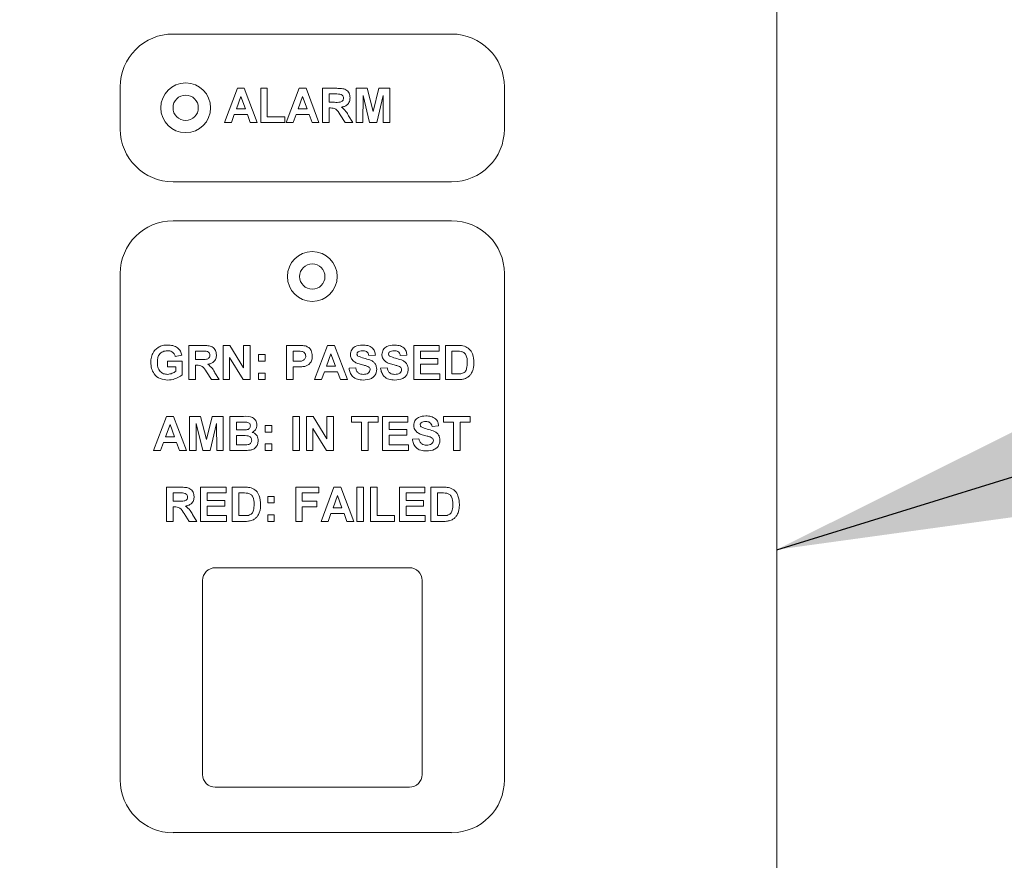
# Paper-space layout '2' of a CAD drawing. Header units: inches. Extents: x 1 to 109, y 1 to 85.
# Tile 47 of 70: x 56.23 to 58.18, y 56.09 to 57.75. Entities that reach past the tile are written whole.
import ezdxf

# ---------------------------------------------------------------- set-up
doc = ezdxf.new("R2010")
doc.units = ezdxf.units.IN
doc.header["$MEASUREMENT"] = 0
doc.styles.add('SLDTEXTSTYLE0', font='GOTHIC.TTF', dxfattribs={"width": 0.913})
doc.styles.get("Standard").update_dxf_attribs({"font": 'GOTHIC.TTF'})
doc.dimstyles.new('SLDDIMSTYLE1', dxfattribs={"dimtxt": 0.625, "dimasz": 0.65, "dimexe": 0, "dimexo": 0.0625, "dimgap": 0.15625, "dimtad": 0, "dimtih": 1, "dimtoh": 1, "dimlfac": 1.2, "dimrnd": 1e-09, "dimzin": 12, "dimdsep": 46, "dimtxsty": 'SLDTEXTSTYLE0', "dimblk1": 'NONE', "dimblk2": 'NONE', "dimsah": 1, "dimcen": 0.09, "dimadec": 0, "dimazin": 3, "dimtfac": 1, "dimtofl": 0, "dimtmove": 0, "dimatfit": 3, "dimldrblk": 'NONE', "dimfxl": 1, "dimfrac": 2, "dimtolj": 1, "dimtzin": 12, "dimarcsym": 0})
doc.dimstyles.new('SLDDIMSTYLE2', dxfattribs={"dimtxt": 0, "dimasz": 0.65, "dimexe": 0, "dimexo": 0.0625, "dimgap": 0, "dimtad": 0, "dimtih": 1, "dimtoh": 1, "dimdec": 0, "dimrnd": 1e-09, "dimzin": 0, "dimdsep": 46, "dimtxsty": 'STANDARD', "dimsah": 1, "dimcen": 0.09, "dimadec": 0, "dimazin": 0, "dimtfac": 0.65, "dimtdec": 0, "dimtofl": 0, "dimtmove": 0, "dimatfit": 3, "dimfxl": 1, "dimfrac": 2, "dimtolj": 1, "dimtzin": 0, "dimarcsym": 0})

# ---------------------------------------------------------------- blocks, each defined once
blk = doc.blocks.new('_D_29')
at = {"color": 1, "linetype": 'Continuous', "lineweight": 0, "ltscale": 5}
for p, q in [((63.524, 65.2151), (63.524, 66.1994)), ((63.524, 65.2151), (64.1117, 64.2309)), ((64.1117, 64.2309), (64.1117, 42.2882))]:
    blk.add_line(p, q, dxfattribs=at)
at = {"color": 1, "linetype": 'Continuous', "lineweight": 0, "ltscale": 5, "insert": (63.2217, 66.1994), "char_height": 0.625, "attachment_point": 1, "rotation": 90, "style": 'SLDTEXTSTYLE0'}
blk.add_mtext('21.76', dxfattribs=at)
blk = doc.blocks.new('_NONE')
blk = doc.blocks.new('_D_30')
at = {"color": 1, "linetype": 'Continuous', "lineweight": 0, "ltscale": 5}
blk.add_line((64.5751, 42.3866), (64.5751, 66.1994), dxfattribs=at)
at = {"color": 1, "linetype": 'Continuous', "lineweight": 0, "ltscale": 5, "insert": (64.2728, 66.1994), "char_height": 0.625, "attachment_point": 1, "rotation": 90, "style": 'SLDTEXTSTYLE0'}
blk.add_mtext('22.31', dxfattribs=at)
blk = doc.blocks.new('_D_31')
at = {"color": 1, "linetype": 'Continuous', "lineweight": 0, "ltscale": 5}
for p, q in [((65.545, 65.2151), (65.545, 66.1994)), ((65.545, 65.2151), (65.0909, 64.2309)), ((65.0909, 64.2309), (65.0909, 63.3928))]:
    blk.add_line(p, q, dxfattribs=at)
at = {"color": 1, "linetype": 'Continuous', "lineweight": 0, "ltscale": 5, "insert": (65.2428, 66.1994), "char_height": 0.625, "attachment_point": 1, "rotation": 90, "style": 'SLDTEXTSTYLE0'}
blk.add_mtext('22.93', dxfattribs=at)

psp = doc.layouts.new('2')

# ---------------------------------------------------------------- linework, layer by layer
at = {"color": 7, "linetype": 'Continuous', "lineweight": 15, "ltscale": 5}
for p, q in [((57.7264, 54.2306), (57.7264, 59.0123)), ((57.0847, 57.7245), (56.5347, 57.7245)), ((56.4305, 57.6204), (56.4305, 57.537)), ((56.6362, 57.55), (56.6617, 57.6174)), ((56.6617, 57.6174), (56.6754, 57.6174)), ((56.6754, 57.6174), (56.701, 57.55)), ((56.708, 57.55), (56.708, 57.6174)), ((56.708, 57.6174), (56.7209, 57.6174)), ((56.7209, 57.6174), (56.7209, 57.5612)), ((56.7581, 57.55), (56.7836, 57.6174)), ((56.7836, 57.6174), (56.7973, 57.6174)), ((56.7973, 57.6174), (56.8229, 57.55)), ((56.8298, 57.55), (56.8298, 57.6174)), ((56.8298, 57.6174), (56.8581, 57.6174)), ((56.8964, 57.55), (56.8964, 57.6174)), ((56.8964, 57.6174), (56.9183, 57.6174)), ((56.9183, 57.6174), (56.9296, 57.5714)), ((56.9296, 57.5714), (56.941, 57.6174)), ((56.941, 57.6174), (56.9629, 57.6174)), ((56.9629, 57.6174), (56.9629, 57.55)), ((57.1889, 57.537), (57.1889, 57.6204)), ((56.6686, 57.601), (56.6598, 57.5768)), ((56.6775, 57.5768), (56.6686, 57.601)), ((56.7905, 57.601), (56.7817, 57.5768)), ((56.7993, 57.5768), (56.7905, 57.601)), ((56.8538, 57.6062), (56.8428, 57.6062)), ((56.8428, 57.6062), (56.8428, 57.5897)), ((56.9098, 57.603), (56.9093, 57.55)), ((56.9224, 57.55), (56.9098, 57.603)), ((56.9495, 57.603), (56.9369, 57.55)), ((56.9499, 57.55), (56.9495, 57.603)), ((56.6598, 57.5768), (56.6775, 57.5768)), ((56.7817, 57.5768), (56.7993, 57.5768)), ((56.8428, 57.5897), (56.8532, 57.5897)), ((56.8457, 57.5785), (56.8428, 57.5785)), ((56.8428, 57.5785), (56.8428, 57.55)), ((56.6557, 57.5655), (56.6501, 57.55)), ((56.6816, 57.5655), (56.6557, 57.5655)), ((56.6873, 57.55), (56.6816, 57.5655)), ((56.7209, 57.5612), (56.7555, 57.5612)), ((56.7555, 57.5612), (56.7555, 57.55)), ((56.7776, 57.5655), (56.7719, 57.55)), ((56.8035, 57.5655), (56.7776, 57.5655)), ((56.8092, 57.55), (56.8035, 57.5655)), ((56.8743, 57.55), (56.8647, 57.5653)), ((56.8813, 57.5633), (56.8894, 57.55)), ((56.6501, 57.55), (56.6362, 57.55)), ((56.701, 57.55), (56.6873, 57.55)), ((56.7555, 57.55), (56.708, 57.55)), ((56.7719, 57.55), (56.7581, 57.55)), ((56.8229, 57.55), (56.8092, 57.55)), ((56.8428, 57.55), (56.8298, 57.55)), ((56.8894, 57.55), (56.8743, 57.55)), ((56.9093, 57.55), (56.8964, 57.55)), ((56.9369, 57.55), (56.9224, 57.55)), ((56.9629, 57.55), (56.9499, 57.55)), ((56.5347, 57.4329), (57.0847, 57.4329)), ((57.0847, 57.3558), (56.5347, 57.3558)), ((56.4306, 57.2516), (56.4306, 56.2516)), ((57.1889, 56.2516), (57.1889, 57.2516)), ((56.566, 57.0422), (56.566, 57.1096)), ((56.566, 57.1096), (56.5943, 57.1096)), ((56.6334, 57.0422), (56.6334, 57.1096)), ((56.6334, 57.1096), (56.647, 57.1096)), ((56.647, 57.1096), (56.674, 57.0653)), ((56.674, 57.0653), (56.674, 57.1096)), ((56.674, 57.1096), (56.687, 57.1096)), ((56.687, 57.1096), (56.687, 57.0422)), ((56.7587, 57.0422), (56.7587, 57.1096)), ((56.7587, 57.1096), (56.7803, 57.1096)), ((56.814, 57.0422), (56.8395, 57.1096)), ((56.8395, 57.1096), (56.8533, 57.1096)), ((56.8533, 57.1096), (56.8789, 57.0422)), ((57.0102, 57.0422), (57.0102, 57.1096)), ((57.0102, 57.1096), (57.0603, 57.1096)), ((57.0603, 57.1096), (57.0603, 57.0983)), ((57.0724, 57.1096), (57.0972, 57.1096)), ((57.0724, 57.0422), (57.0724, 57.1096)), ((56.5522, 57.0906), (56.5392, 57.088)), ((56.59, 57.0983), (56.579, 57.0983)), ((56.579, 57.0983), (56.579, 57.0819)), ((56.7034, 57.0785), (56.7034, 57.0914)), ((56.7034, 57.0914), (56.7164, 57.0914)), ((56.7164, 57.0914), (56.7164, 57.0785)), ((56.7786, 57.0983), (56.7717, 57.0983)), ((56.7717, 57.0983), (56.7717, 57.0785)), ((56.8465, 57.0932), (56.8376, 57.069)), ((56.8553, 57.069), (56.8465, 57.0932)), ((56.9342, 57.0906), (56.9212, 57.0897)), ((56.9964, 57.0906), (56.9834, 57.0897)), ((57.0232, 57.0983), (57.0232, 57.0837)), ((57.0603, 57.0983), (57.0232, 57.0983)), ((57.0918, 57.0983), (57.0854, 57.0983)), ((57.0854, 57.0983), (57.0854, 57.0534)), ((56.5237, 57.0672), (56.5237, 57.0785)), ((56.5237, 57.0785), (56.553, 57.0785)), ((56.553, 57.0785), (56.553, 57.0514)), ((56.579, 57.0819), (56.5894, 57.0819)), ((56.5819, 57.0707), (56.579, 57.0707)), ((56.579, 57.0707), (56.579, 57.0422)), ((56.6464, 57.0858), (56.6464, 57.0422)), ((56.6731, 57.0422), (56.6464, 57.0858)), ((56.7164, 57.0785), (56.7034, 57.0785)), ((56.7717, 57.0785), (56.7795, 57.0785)), ((56.8376, 57.069), (56.8553, 57.069)), ((57.0232, 57.0837), (57.0578, 57.0837)), ((57.0232, 57.0724), (57.0232, 57.0534)), ((57.0578, 57.0724), (57.0232, 57.0724)), ((57.0578, 57.0837), (57.0578, 57.0724)), ((56.5401, 57.0672), (56.5237, 57.0672)), ((56.5401, 57.0584), (56.5401, 57.0672)), ((56.6105, 57.0422), (56.6009, 57.0575)), ((56.6175, 57.0555), (56.6256, 57.0422)), ((56.7034, 57.0422), (56.7034, 57.0551)), ((56.7034, 57.0551), (56.7164, 57.0551)), ((56.7164, 57.0551), (56.7164, 57.0422)), ((56.7806, 57.0672), (56.7717, 57.0672)), ((56.7717, 57.0672), (56.7717, 57.0422)), ((56.8336, 57.0577), (56.8279, 57.0422)), ((56.8594, 57.0577), (56.8336, 57.0577)), ((56.8651, 57.0422), (56.8594, 57.0577)), ((56.8823, 57.0646), (56.8953, 57.0655)), ((56.9445, 57.0646), (56.9575, 57.0655)), ((57.0232, 57.0534), (57.0612, 57.0534)), ((57.0612, 57.0534), (57.0612, 57.0422)), ((57.0854, 57.0534), (57.0961, 57.0534)), ((56.579, 57.0422), (56.566, 57.0422)), ((56.6256, 57.0422), (56.6105, 57.0422)), ((56.6464, 57.0422), (56.6334, 57.0422)), ((56.687, 57.0422), (56.6731, 57.0422)), ((56.7164, 57.0422), (56.7034, 57.0422)), ((56.7717, 57.0422), (56.7587, 57.0422)), ((56.8279, 57.0422), (56.814, 57.0422)), ((56.8789, 57.0422), (56.8651, 57.0422)), ((57.0612, 57.0422), (57.0102, 57.0422)), ((57.0979, 57.0422), (57.0724, 57.0422)), ((56.4964, 56.9022), (56.5219, 56.9696)), ((56.5288, 56.9532), (56.52, 56.929)), ((56.5219, 56.9696), (56.5357, 56.9696)), ((56.5377, 56.929), (56.5288, 56.9532)), ((56.5357, 56.9696), (56.5613, 56.9022)), ((56.5673, 56.9022), (56.5673, 56.9696)), ((56.5673, 56.9696), (56.5892, 56.9696)), ((56.5807, 56.9553), (56.5803, 56.9022)), ((56.5934, 56.9022), (56.5807, 56.9553)), ((56.5892, 56.9696), (56.6006, 56.9236)), ((56.6006, 56.9236), (56.6119, 56.9696)), ((56.6205, 56.9553), (56.6078, 56.9022)), ((56.6119, 56.9696), (56.6339, 56.9696)), ((56.6209, 56.9022), (56.6205, 56.9553)), ((56.6339, 56.9696), (56.6339, 56.9022)), ((56.6468, 56.9696), (56.674, 56.9696)), ((56.6468, 56.9022), (56.6468, 56.9696)), ((56.668, 56.9584), (56.6598, 56.9584)), ((56.6598, 56.9584), (56.6598, 56.9428)), ((56.7168, 56.9385), (56.7168, 56.9515)), ((56.7168, 56.9515), (56.7298, 56.9515)), ((56.7298, 56.9515), (56.7298, 56.9385)), ((56.7713, 56.9022), (56.7713, 56.9696)), ((56.7713, 56.9696), (56.7842, 56.9696)), ((56.7842, 56.9696), (56.7842, 56.9022)), ((56.7981, 56.9696), (56.8116, 56.9696)), ((56.7981, 56.9022), (56.7981, 56.9696)), ((56.8116, 56.9696), (56.8387, 56.9253)), ((56.8387, 56.9253), (56.8387, 56.9696)), ((56.8387, 56.9696), (56.8516, 56.9696)), ((56.8516, 56.9696), (56.8516, 56.9022)), ((56.8871, 56.9696), (56.9398, 56.9696)), ((56.8871, 56.9584), (56.8871, 56.9696)), ((56.9069, 56.9584), (56.8871, 56.9584)), ((56.9069, 56.9022), (56.9069, 56.9584)), ((56.9398, 56.9584), (56.9199, 56.9584)), ((56.9199, 56.9584), (56.9199, 56.9022)), ((56.9398, 56.9696), (56.9398, 56.9584)), ((56.9484, 56.9022), (56.9484, 56.9696)), ((56.9484, 56.9696), (56.9986, 56.9696)), ((56.9614, 56.9584), (56.9614, 56.9437)), ((56.9986, 56.9584), (56.9614, 56.9584)), ((56.9986, 56.9696), (56.9986, 56.9584)), ((57.0686, 56.9584), (57.0686, 56.9696)), ((57.0686, 56.9696), (57.1213, 56.9696)), ((57.0884, 56.9584), (57.0686, 56.9584)), ((57.0884, 56.9022), (57.0884, 56.9584)), ((57.1213, 56.9584), (57.1014, 56.9584)), ((57.1014, 56.9584), (57.1014, 56.9022)), ((57.1213, 56.9696), (57.1213, 56.9584)), ((56.6598, 56.9428), (56.6692, 56.9428)), ((56.7298, 56.9385), (56.7168, 56.9385)), ((56.8377, 56.9022), (56.811, 56.9458)), ((56.811, 56.9458), (56.811, 56.9022)), ((56.9614, 56.9437), (56.996, 56.9437)), ((56.996, 56.9324), (56.9614, 56.9324)), ((56.9614, 56.9324), (56.9614, 56.9134)), ((56.996, 56.9437), (56.996, 56.9324)), ((57.0591, 56.9506), (57.0461, 56.9497)), ((56.516, 56.9177), (56.5103, 56.9022)), ((56.5418, 56.9177), (56.516, 56.9177)), ((56.52, 56.929), (56.5377, 56.929)), ((56.5475, 56.9022), (56.5418, 56.9177)), ((56.6713, 56.9316), (56.6598, 56.9316)), ((56.6598, 56.9316), (56.6598, 56.9134)), ((56.6598, 56.9134), (56.673, 56.9134)), ((56.7168, 56.9152), (56.7298, 56.9152)), ((56.7168, 56.9022), (56.7168, 56.9152)), ((56.7298, 56.9152), (56.7298, 56.9022)), ((56.9614, 56.9134), (56.9994, 56.9134)), ((56.9994, 56.9134), (56.9994, 56.9022)), ((57.0072, 56.9247), (57.0202, 56.9255)), ((56.5103, 56.9022), (56.4964, 56.9022)), ((56.5613, 56.9022), (56.5475, 56.9022)), ((56.5803, 56.9022), (56.5673, 56.9022)), ((56.6078, 56.9022), (56.5934, 56.9022)), ((56.6339, 56.9022), (56.6209, 56.9022)), ((56.6696, 56.9022), (56.6468, 56.9022)), ((56.7298, 56.9022), (56.7168, 56.9022)), ((56.7842, 56.9022), (56.7713, 56.9022)), ((56.811, 56.9022), (56.7981, 56.9022)), ((56.8516, 56.9022), (56.8377, 56.9022)), ((56.9199, 56.9022), (56.9069, 56.9022)), ((56.9994, 56.9022), (56.9484, 56.9022)), ((57.1014, 56.9022), (57.0884, 56.9022)), ((56.5219, 56.7622), (56.5219, 56.8296)), ((56.5219, 56.8296), (56.5502, 56.8296)), ((56.5459, 56.8184), (56.5349, 56.8184)), ((56.5349, 56.8184), (56.5349, 56.802)), ((56.5893, 56.8296), (56.6395, 56.8296)), ((56.5893, 56.7622), (56.5893, 56.8296)), ((56.6395, 56.8184), (56.6023, 56.8184)), ((56.6023, 56.8184), (56.6023, 56.8037)), ((56.6395, 56.8296), (56.6395, 56.8184)), ((56.6516, 56.8296), (56.6763, 56.8296)), ((56.6516, 56.7622), (56.6516, 56.8296)), ((56.6709, 56.8184), (56.6645, 56.8184)), ((56.6645, 56.8184), (56.6645, 56.7735)), ((56.7769, 56.7622), (56.7769, 56.8296)), ((56.7769, 56.8296), (56.8227, 56.8296)), ((56.8227, 56.8184), (56.7898, 56.8184)), ((56.7898, 56.8184), (56.7898, 56.802)), ((56.8227, 56.8296), (56.8227, 56.8184)), ((56.827, 56.7622), (56.8525, 56.8296)), ((56.8525, 56.8296), (56.8662, 56.8296)), ((56.8662, 56.8296), (56.8918, 56.7622)), ((56.8979, 56.7622), (56.8979, 56.8296)), ((56.8979, 56.8296), (56.9108, 56.8296)), ((56.9108, 56.8296), (56.9108, 56.7622)), ((56.9247, 56.7622), (56.9247, 56.8296)), ((56.9247, 56.8296), (56.9376, 56.8296)), ((56.9376, 56.8296), (56.9376, 56.7735)), ((56.9817, 56.7622), (56.9817, 56.8296)), ((56.9817, 56.8296), (57.0318, 56.8296)), ((57.0318, 56.8184), (56.9947, 56.8184)), ((56.9947, 56.8184), (56.9947, 56.8037)), ((57.0318, 56.8296), (57.0318, 56.8184)), ((57.0439, 56.8296), (57.0687, 56.8296)), ((57.0439, 56.7622), (57.0439, 56.8296)), ((57.0633, 56.8184), (57.0569, 56.8184)), ((57.0569, 56.8184), (57.0569, 56.7735)), ((56.5349, 56.802), (56.5453, 56.802)), ((56.6023, 56.8037), (56.6369, 56.8037)), ((56.6369, 56.8037), (56.6369, 56.7925)), ((56.7216, 56.7985), (56.7216, 56.8115)), ((56.7216, 56.8115), (56.7345, 56.8115)), ((56.7345, 56.7985), (56.7216, 56.7985)), ((56.7345, 56.8115), (56.7345, 56.7985)), ((56.7898, 56.802), (56.8184, 56.802)), ((56.8184, 56.802), (56.8184, 56.7907)), ((56.8594, 56.8132), (56.8506, 56.789)), ((56.8683, 56.789), (56.8594, 56.8132)), ((56.9947, 56.8037), (57.0292, 56.8037)), ((57.0292, 56.8037), (57.0292, 56.7925)), ((56.5378, 56.7907), (56.5349, 56.7907)), ((56.5349, 56.7907), (56.5349, 56.7622)), ((56.5664, 56.7622), (56.5568, 56.7775)), ((56.6369, 56.7925), (56.6023, 56.7925)), ((56.6023, 56.7925), (56.6023, 56.7735)), ((56.8184, 56.7907), (56.7898, 56.7907)), ((56.7898, 56.7907), (56.7898, 56.7622)), ((56.8465, 56.7778), (56.8408, 56.7622)), ((56.8724, 56.7778), (56.8465, 56.7778)), ((56.8506, 56.789), (56.8683, 56.789)), ((56.8781, 56.7622), (56.8724, 56.7778)), ((57.0292, 56.7925), (56.9947, 56.7925)), ((56.9947, 56.7925), (56.9947, 56.7735)), ((56.5349, 56.7622), (56.5219, 56.7622)), ((56.5816, 56.7622), (56.5664, 56.7622)), ((56.5734, 56.7756), (56.5816, 56.7622)), ((56.6403, 56.7622), (56.5893, 56.7622)), ((56.6023, 56.7735), (56.6403, 56.7735)), ((56.6403, 56.7735), (56.6403, 56.7622)), ((56.677, 56.7622), (56.6516, 56.7622)), ((56.6645, 56.7735), (56.6752, 56.7735)), ((56.7216, 56.7622), (56.7216, 56.7752)), ((56.7216, 56.7752), (56.7345, 56.7752)), ((56.7345, 56.7622), (56.7216, 56.7622)), ((56.7345, 56.7752), (56.7345, 56.7622)), ((56.7898, 56.7622), (56.7769, 56.7622)), ((56.8408, 56.7622), (56.827, 56.7622)), ((56.8918, 56.7622), (56.8781, 56.7622)), ((56.9108, 56.7622), (56.8979, 56.7622)), ((56.9722, 56.7622), (56.9247, 56.7622)), ((56.9376, 56.7735), (56.9722, 56.7735)), ((56.9722, 56.7735), (56.9722, 56.7622)), ((57.0327, 56.7622), (56.9817, 56.7622)), ((56.9947, 56.7735), (57.0327, 56.7735)), ((57.0327, 56.7735), (57.0327, 56.7622)), ((57.0694, 56.7622), (57.0439, 56.7622)), ((57.0569, 56.7735), (57.0676, 56.7735)), ((57.0014, 56.6707), (56.6181, 56.6707)), ((56.5931, 56.6457), (56.5931, 56.2623)), ((57.0264, 56.2623), (57.0264, 56.6457)), ((56.6181, 56.2373), (57.0014, 56.2373)), ((56.5347, 56.1475), (57.0847, 56.1475))]:
    psp.add_line(p, q, dxfattribs=at)
at = {"color": 7, "linetype": 'Continuous', "lineweight": 15, "ltscale": 25}
for centre, radius in [((56.5597, 57.579), 0.0492), ((56.5597, 57.579), 0.025), ((56.8097, 57.2456), 0.0492), ((56.8097, 57.2456), 0.025)]:
    psp.add_circle(centre, radius, dxfattribs=at)
for centre, radius, start, end in [((56.5347, 57.6204), 0.1042, 90.0008, 180.0008), ((57.0847, 57.6204), 0.1042, 0.0008, 90.0008), ((56.5347, 57.537), 0.1042, 180.0008, 270.0008), ((57.0847, 57.537), 0.1042, 270.0008, 0.0008), ((56.5347, 57.2516), 0.1042, 90.0008, 180.0004), ((57.0847, 57.2516), 0.1042, 0.0008, 90.0008), ((56.6181, 56.6457), 0.025, 90.0004, 180.0004), ((57.0014, 56.6457), 0.025, 0.0004, 90.0004), ((56.5347, 56.2516), 0.1042, 180.0004, 270.0008), ((56.6181, 56.2623), 0.025, 180.0004, 270.0004), ((57.0014, 56.2623), 0.025, 270.0004, 0.0004), ((57.0847, 56.2516), 0.1042, 270.0008, 0.0008)]:
    psp.add_arc(centre, radius, start, end, dxfattribs=at)
at = {"color": 7, "linetype": 'Continuous', "lineweight": 15, "ltscale": 5}
for points, knots in [([(56.8581, 57.6174), (56.8612, 57.6173), (56.8673, 57.6172), (56.8751, 57.6156), (56.8798, 57.6116), (56.8833, 57.6064), (56.8839, 57.6018), (56.8843, 57.5987)], [0, 0, 0, 0, 0.251134, 0.500538, 0.625742, 0.751034, 1, 1, 1, 1]), ([(56.8532, 57.5897), (56.857, 57.5896), (56.8618, 57.5894), (56.8674, 57.5909), (56.8697, 57.5927), (56.8711, 57.5953), (56.8712, 57.5972), (56.8713, 57.5981)], [0, 0, 0, 0, 0.500921, 0.625717, 0.750374, 0.875019, 1, 1, 1, 1]), ([(56.8641, 57.6059), (56.8622, 57.606), (56.8587, 57.6062), (56.8553, 57.6062), (56.8538, 57.6062)], [0, 0, 0, 0, 0.559981, 1, 1, 1, 1]), ([(56.8713, 57.5981), (56.8712, 57.5992), (56.871, 57.6014), (56.8686, 57.6047), (56.8658, 57.6055), (56.8641, 57.6059)], [0, 0, 0, 0, 0.281062, 0.561285, 1, 1, 1, 1]), ([(56.8843, 57.5987), (56.884, 57.5961), (56.8836, 57.5909), (56.8792, 57.5848), (56.8734, 57.5814), (56.8694, 57.5806), (56.8674, 57.5802)], [0, 0, 0, 0, 0.2799258, 0.5589884, 0.7791983, 1, 1, 1, 1]), ([(56.8647, 57.5653), (56.8623, 57.5694), (56.8589, 57.5751), (56.8511, 57.5786), (56.8475, 57.5785), (56.8457, 57.5785)], [0, 0, 0, 0, 0.560985, 0.779313, 1, 1, 1, 1]), ([(56.8674, 57.5802), (56.8705, 57.5775), (56.8762, 57.5727), (56.8797, 57.5662), (56.8813, 57.5633)], [0, 0, 0, 0, 0.558186, 1, 1, 1, 1]), ([(56.4908, 57.0761), (56.491, 57.0796), (56.4915, 57.0866), (56.4952, 57.0957), (56.5009, 57.1028), (56.5056, 57.1057), (56.5079, 57.1071)], [0, 0, 0, 0, 0.280148, 0.5599794, 0.7799563, 1, 1, 1, 1]), ([(56.5079, 57.1071), (56.5108, 57.1082), (56.5159, 57.1102), (56.5214, 57.1104), (56.5239, 57.1104)], [0, 0, 0, 0, 0.559259, 1, 1, 1, 1]), ([(56.5239, 57.1104), (56.5274, 57.1103), (56.5345, 57.1099), (56.5437, 57.1056), (56.5498, 57.0986), (56.5514, 57.0932), (56.5522, 57.0906)], [0, 0, 0, 0, 0.280676, 0.559864, 0.779763, 1, 1, 1, 1]), ([(56.5943, 57.1096), (56.5974, 57.1095), (56.6035, 57.1094), (56.6113, 57.1078), (56.616, 57.1038), (56.6195, 57.0986), (56.6201, 57.094), (56.6205, 57.0909)], [0, 0, 0, 0, 0.251132, 0.500533, 0.625736, 0.751042, 1, 1, 1, 1]), ([(56.7803, 57.1096), (56.7833, 57.1096), (56.7887, 57.1096), (56.794, 57.1089), (56.7963, 57.1086)], [0, 0, 0, 0, 0.560333, 1, 1, 1, 1]), ([(56.7963, 57.1086), (56.7985, 57.1076), (56.803, 57.1058), (56.8087, 57.0988), (56.8093, 57.0925), (56.8097, 57.0887)], [0, 0, 0, 0, 0.28008, 0.560807, 1, 1, 1, 1]), ([(56.8849, 57.0918), (56.8854, 57.095), (56.8865, 57.1014), (56.8956, 57.1094), (56.9039, 57.1101), (56.9089, 57.1104)], [0, 0, 0, 0, 0.279736, 0.559369, 1, 1, 1, 1]), ([(56.9089, 57.1104), (56.9123, 57.1103), (56.9191, 57.11), (56.9278, 57.1058), (56.9332, 57.0985), (56.9338, 57.0932), (56.9342, 57.0906)], [0, 0, 0, 0, 0.281008, 0.560087, 0.779811, 1, 1, 1, 1]), ([(56.9471, 57.0918), (56.9477, 57.095), (56.9487, 57.1014), (56.9578, 57.1094), (56.9661, 57.1101), (56.9712, 57.1104)], [0, 0, 0, 0, 0.279751, 0.559351, 1, 1, 1, 1]), ([(56.9712, 57.1104), (56.9745, 57.1103), (56.9813, 57.11), (56.9901, 57.1058), (56.9954, 57.0985), (56.9961, 57.0932), (56.9964, 57.0906)], [0, 0, 0, 0, 0.281013, 0.560117, 0.779842, 1, 1, 1, 1]), ([(57.0972, 57.1096), (57.0996, 57.1096), (57.1039, 57.1095), (57.1081, 57.1087), (57.1099, 57.1083)], [0, 0, 0, 0, 0.5602781, 1, 1, 1, 1]), ([(57.1099, 57.1083), (57.1134, 57.1066), (57.1204, 57.1033), (57.1277, 57.0911), (57.1283, 57.0812), (57.1286, 57.0752)], [0, 0, 0, 0, 0.279087, 0.559348, 1, 1, 1, 1]), ([(56.5237, 57.0992), (56.5205, 57.0989), (56.5141, 57.0983), (56.507, 57.092), (56.5041, 57.0842), (56.5039, 57.0792), (56.5038, 57.0767)], [0, 0, 0, 0, 0.279818, 0.558339, 0.778826, 1, 1, 1, 1]), ([(56.5392, 57.088), (56.5385, 57.0898), (56.5371, 57.0934), (56.5329, 57.0971), (56.5283, 57.099), (56.5252, 57.0991), (56.5237, 57.0992)], [0, 0, 0, 0, 0.279819, 0.559266, 0.779477, 1, 1, 1, 1]), ([(56.5894, 57.0819), (56.5932, 57.0818), (56.598, 57.0816), (56.6036, 57.0831), (56.6059, 57.0849), (56.6073, 57.0874), (56.6074, 57.0894), (56.6075, 57.0903)], [0, 0, 0, 0, 0.500908, 0.625688, 0.750343, 0.875022, 1, 1, 1, 1]), ([(56.6003, 57.0981), (56.5984, 57.0982), (56.5949, 57.0984), (56.5915, 57.0983), (56.59, 57.0983)], [0, 0, 0, 0, 0.559886, 1, 1, 1, 1]), ([(56.6075, 57.0903), (56.6074, 57.0914), (56.6072, 57.0936), (56.6048, 57.0969), (56.602, 57.0977), (56.6003, 57.0981)], [0, 0, 0, 0, 0.281037, 0.561301, 1, 1, 1, 1]), ([(56.6205, 57.0909), (56.6202, 57.0883), (56.6198, 57.0831), (56.6154, 57.077), (56.6095, 57.0736), (56.6056, 57.0728), (56.6035, 57.0724)], [0, 0, 0, 0, 0.279955, 0.558963, 0.779168, 1, 1, 1, 1]), ([(56.7888, 57.0979), (56.7869, 57.098), (56.7835, 57.0984), (56.7801, 57.0983), (56.7786, 57.0983)], [0, 0, 0, 0, 0.5598786, 1, 1, 1, 1]), ([(56.7795, 57.0785), (56.7834, 57.0783), (56.7883, 57.0781), (56.7933, 57.0809), (56.7953, 57.083), (56.7966, 57.0856), (56.7967, 57.0875), (56.7968, 57.0885)], [0, 0, 0, 0, 0.499676, 0.624843, 0.749826, 0.874899, 1, 1, 1, 1]), ([(56.7968, 57.0885), (56.7967, 57.0897), (56.7964, 57.0923), (56.7943, 57.0952), (56.7917, 57.0971), (56.7898, 57.0976), (56.7888, 57.0979)], [0, 0, 0, 0, 0.279883, 0.559021, 0.779394, 1, 1, 1, 1]), ([(56.8097, 57.0887), (56.8096, 57.0861), (56.8093, 57.0809), (56.8056, 57.0745), (56.8005, 57.0702), (56.7966, 57.0689), (56.7947, 57.0682)], [0, 0, 0, 0, 0.28029, 0.559875, 0.779927, 1, 1, 1, 1]), ([(56.8911, 57.0784), (56.8892, 57.0805), (56.8856, 57.0844), (56.8851, 57.0895), (56.8849, 57.0918)], [0, 0, 0, 0, 0.559269, 1, 1, 1, 1]), ([(56.9, 57.0968), (56.8993, 57.0962), (56.8981, 57.0951), (56.8979, 57.0934), (56.8979, 57.0927)], [0, 0, 0, 0, 0.558822, 1, 1, 1, 1]), ([(56.8979, 57.0927), (56.898, 57.0918), (56.8982, 57.0903), (56.8994, 57.0892), (56.8999, 57.0887)], [0, 0, 0, 0, 0.558359, 1, 1, 1, 1]), ([(56.8999, 57.0887), (56.9037, 57.0872), (56.9114, 57.0841), (56.9216, 57.082), (56.9291, 57.0784), (56.9337, 57.074), (56.9364, 57.0682), (56.9366, 57.0641), (56.9368, 57.062)], [0, 0, 0, 0, 0.2494252, 0.5000464, 0.6251949, 0.7501371, 0.874915, 1, 1, 1, 1]), ([(56.9091, 57.0992), (56.9073, 57.0992), (56.9041, 57.099), (56.9012, 57.0975), (56.9, 57.0968)], [0, 0, 0, 0, 0.56048, 1, 1, 1, 1]), ([(56.9212, 57.0897), (56.9209, 57.0913), (56.9202, 57.0944), (56.9159, 57.0989), (56.9117, 57.0991), (56.9091, 57.0992)], [0, 0, 0, 0, 0.281509, 0.560293, 1, 1, 1, 1]), ([(56.9534, 57.0784), (56.9514, 57.0805), (56.9478, 57.0844), (56.9473, 57.0895), (56.9471, 57.0918)], [0, 0, 0, 0, 0.559285, 1, 1, 1, 1]), ([(56.9622, 57.0968), (56.9615, 57.0962), (56.9603, 57.0951), (56.9602, 57.0934), (56.9601, 57.0927)], [0, 0, 0, 0, 0.5587094, 1, 1, 1, 1]), ([(56.9601, 57.0927), (56.9602, 57.0918), (56.9605, 57.0903), (56.9616, 57.0892), (56.9621, 57.0887)], [0, 0, 0, 0, 0.558461, 1, 1, 1, 1]), ([(56.9621, 57.0887), (56.9659, 57.0872), (56.9736, 57.0841), (56.9838, 57.082), (56.9914, 57.0784), (56.9959, 57.074), (56.9986, 57.0682), (56.9989, 57.0641), (56.999, 57.062)], [0, 0, 0, 0, 0.249425, 0.500059, 0.625207, 0.750149, 0.874918, 1, 1, 1, 1]), ([(56.9713, 57.0992), (56.9695, 57.0992), (56.9663, 57.099), (56.9635, 57.0975), (56.9622, 57.0968)], [0, 0, 0, 0, 0.560549, 1, 1, 1, 1]), ([(56.9834, 57.0897), (56.9831, 57.0913), (56.9824, 57.0944), (56.9782, 57.0989), (56.9739, 57.0991), (56.9713, 57.0992)], [0, 0, 0, 0, 0.281512, 0.560316, 1, 1, 1, 1]), ([(57.1035, 57.0977), (57.1014, 57.0979), (57.0975, 57.0984), (57.0936, 57.0983), (57.0918, 57.0983)], [0, 0, 0, 0, 0.559723, 1, 1, 1, 1]), ([(57.1157, 57.0758), (57.1155, 57.0811), (57.1154, 57.0884), (57.1094, 57.0959), (57.1055, 57.0971), (57.1035, 57.0977)], [0, 0, 0, 0, 0.559411, 0.779517, 1, 1, 1, 1]), ([(56.5246, 57.0413), (56.5195, 57.0418), (56.5092, 57.0427), (56.4974, 57.0519), (56.4918, 57.0641), (56.4911, 57.0721), (56.4908, 57.0761)], [0, 0, 0, 0, 0.280092, 0.558744, 0.779188, 1, 1, 1, 1]), ([(56.5038, 57.0767), (56.5039, 57.0733), (56.5042, 57.0667), (56.5086, 57.0582), (56.5158, 57.0532), (56.5211, 57.0528), (56.5237, 57.0525)], [0, 0, 0, 0, 0.281039, 0.560022, 0.779768, 1, 1, 1, 1]), ([(56.6009, 57.0575), (56.5985, 57.0616), (56.5951, 57.0672), (56.5873, 57.0707), (56.5837, 57.0707), (56.5819, 57.0707)], [0, 0, 0, 0, 0.560986, 0.779315, 1, 1, 1, 1]), ([(56.6035, 57.0724), (56.6067, 57.0697), (56.6124, 57.0649), (56.6159, 57.0584), (56.6175, 57.0555)], [0, 0, 0, 0, 0.558186, 1, 1, 1, 1]), ([(56.7947, 57.0682), (56.7921, 57.0679), (56.7874, 57.0672), (56.7826, 57.0672), (56.7806, 57.0672)], [0, 0, 0, 0, 0.559831, 1, 1, 1, 1]), ([(56.9065, 57.0718), (56.9035, 57.0725), (56.898, 57.0739), (56.8932, 57.077), (56.8911, 57.0784)], [0, 0, 0, 0, 0.560759, 1, 1, 1, 1]), ([(56.9175, 57.0688), (56.9154, 57.0694), (56.9118, 57.0705), (56.9082, 57.0714), (56.9065, 57.0718)], [0, 0, 0, 0, 0.559947, 1, 1, 1, 1]), ([(56.9238, 57.0618), (56.9237, 57.0628), (56.9235, 57.0647), (56.9212, 57.0674), (56.9189, 57.0683), (56.9175, 57.0688)], [0, 0, 0, 0, 0.279748, 0.559022, 1, 1, 1, 1]), ([(56.9688, 57.0718), (56.9657, 57.0725), (56.9602, 57.0739), (56.9554, 57.077), (56.9534, 57.0784)], [0, 0, 0, 0, 0.560783, 1, 1, 1, 1]), ([(56.9797, 57.0688), (56.9777, 57.0694), (56.974, 57.0705), (56.9704, 57.0714), (56.9688, 57.0718)], [0, 0, 0, 0, 0.55991, 1, 1, 1, 1]), ([(56.986, 57.0618), (56.9859, 57.0628), (56.9857, 57.0647), (56.9834, 57.0674), (56.9811, 57.0683), (56.9797, 57.0688)], [0, 0, 0, 0, 0.279811, 0.559115, 1, 1, 1, 1]), ([(57.1047, 57.0541), (57.1071, 57.055), (57.1119, 57.0568), (57.1153, 57.0657), (57.1155, 57.072), (57.1157, 57.0758)], [0, 0, 0, 0, 0.27817, 0.558022, 1, 1, 1, 1]), ([(57.1286, 57.0752), (57.1286, 57.0725), (57.1284, 57.0676), (57.1271, 57.0629), (57.1266, 57.0609)], [0, 0, 0, 0, 0.560093, 1, 1, 1, 1]), ([(56.5237, 57.0525), (56.527, 57.053), (56.5329, 57.0537), (56.5379, 57.057), (56.5401, 57.0584)], [0, 0, 0, 0, 0.559073, 1, 1, 1, 1]), ([(56.553, 57.0514), (56.5482, 57.0482), (56.5395, 57.0425), (56.5291, 57.0417), (56.5246, 57.0413)], [0, 0, 0, 0, 0.5589411, 1, 1, 1, 1]), ([(56.9099, 57.0413), (56.9062, 57.0415), (56.8986, 57.0419), (56.8891, 57.0474), (56.8839, 57.0559), (56.8828, 57.0617), (56.8823, 57.0646)], [0, 0, 0, 0, 0.28071, 0.559336, 0.779311, 1, 1, 1, 1]), ([(56.8953, 57.0655), (56.8958, 57.0635), (56.8967, 57.0595), (56.9005, 57.0549), (56.9055, 57.0528), (56.9087, 57.0526), (56.9103, 57.0525)], [0, 0, 0, 0, 0.280594, 0.559115, 0.779254, 1, 1, 1, 1]), ([(56.9368, 57.062), (56.9365, 57.0596), (56.936, 57.0549), (56.9322, 57.0486), (56.9238, 57.0422), (56.9157, 57.0417), (56.9099, 57.0413)], [0, 0, 0, 0, 0.186974, 0.374018, 0.560967, 1, 1, 1, 1]), ([(56.9103, 57.0525), (56.912, 57.0526), (56.9154, 57.0527), (56.9199, 57.0546), (56.9231, 57.0578), (56.9236, 57.0605), (56.9238, 57.0618)], [0, 0, 0, 0, 0.281242, 0.561026, 0.781109, 1, 1, 1, 1]), ([(56.9722, 57.0413), (56.9684, 57.0415), (56.9608, 57.0419), (56.9513, 57.0474), (56.9461, 57.0559), (56.9451, 57.0617), (56.9445, 57.0646)], [0, 0, 0, 0, 0.28071, 0.559349, 0.779311, 1, 1, 1, 1]), ([(56.9575, 57.0655), (56.958, 57.0635), (56.9589, 57.0595), (56.9627, 57.0549), (56.9677, 57.0528), (56.9709, 57.0526), (56.9725, 57.0525)], [0, 0, 0, 0, 0.280583, 0.55917, 0.779252, 1, 1, 1, 1]), ([(56.999, 57.062), (56.9987, 57.0596), (56.9982, 57.0549), (56.9944, 57.0486), (56.9861, 57.0422), (56.9779, 57.0417), (56.9722, 57.0413)], [0, 0, 0, 0, 0.186968, 0.373995, 0.560954, 1, 1, 1, 1]), ([(56.9725, 57.0525), (56.9742, 57.0526), (56.9776, 57.0527), (56.9821, 57.0546), (56.9854, 57.0578), (56.9858, 57.0605), (56.986, 57.0618)], [0, 0, 0, 0, 0.2812376, 0.5609961, 0.7811122, 1, 1, 1, 1]), ([(57.0961, 57.0534), (57.0977, 57.0534), (57.1006, 57.0534), (57.1035, 57.0539), (57.1047, 57.0541)], [0, 0, 0, 0, 0.560167, 1, 1, 1, 1]), ([(57.1194, 57.049), (57.1178, 57.0477), (57.1149, 57.0454), (57.1114, 57.0441), (57.1099, 57.0436)], [0, 0, 0, 0, 0.559411, 1, 1, 1, 1]), ([(57.1266, 57.0609), (57.1256, 57.0584), (57.1239, 57.054), (57.1208, 57.0505), (57.1194, 57.049)], [0, 0, 0, 0, 0.5600163, 1, 1, 1, 1]), ([(57.1099, 57.0436), (57.1077, 57.0431), (57.1037, 57.0422), (57.0997, 57.0422), (57.0979, 57.0422)], [0, 0, 0, 0, 0.559532, 1, 1, 1, 1]), ([(56.6802, 56.9581), (56.678, 56.9582), (56.6739, 56.9584), (56.6698, 56.9584), (56.668, 56.9584)], [0, 0, 0, 0, 0.559898, 1, 1, 1, 1]), ([(56.674, 56.9696), (56.6802, 56.9698), (56.6895, 56.97), (56.6975, 56.9625), (56.7001, 56.9571), (56.7003, 56.9541), (56.7004, 56.9526)], [0, 0, 0, 0, 0.499363, 0.748642, 0.874275, 1, 1, 1, 1]), ([(56.6874, 56.9507), (56.6873, 56.9518), (56.6872, 56.9539), (56.6847, 56.9572), (56.6819, 56.9578), (56.6802, 56.9581)], [0, 0, 0, 0, 0.2810669, 0.5610861, 1, 1, 1, 1]), ([(56.7004, 56.9526), (56.7003, 56.9509), (56.7, 56.9476), (56.6972, 56.942), (56.6935, 56.9395), (56.6913, 56.938)], [0, 0, 0, 0, 0.280903, 0.561847, 1, 1, 1, 1]), ([(57.0098, 56.9518), (57.0103, 56.955), (57.0113, 56.9614), (57.0205, 56.9695), (57.0288, 56.9701), (57.0338, 56.9705)], [0, 0, 0, 0, 0.279747, 0.559385, 1, 1, 1, 1]), ([(57.016, 56.9384), (57.014, 56.9406), (57.0105, 56.9444), (57.01, 56.9496), (57.0098, 56.9518)], [0, 0, 0, 0, 0.559262, 1, 1, 1, 1]), ([(57.0249, 56.9568), (57.0242, 56.9562), (57.023, 56.9551), (57.0228, 56.9535), (57.0228, 56.9528)], [0, 0, 0, 0, 0.5587094, 1, 1, 1, 1]), ([(57.0228, 56.9528), (57.0229, 56.9519), (57.0231, 56.9503), (57.0242, 56.9492), (57.0248, 56.9487)], [0, 0, 0, 0, 0.558359, 1, 1, 1, 1]), ([(57.034, 56.9592), (57.0322, 56.9592), (57.0289, 56.9591), (57.0261, 56.9575), (57.0249, 56.9568)], [0, 0, 0, 0, 0.560504, 1, 1, 1, 1]), ([(57.0338, 56.9705), (57.0372, 56.9703), (57.044, 56.97), (57.0527, 56.9658), (57.0581, 56.9586), (57.0587, 56.9533), (57.0591, 56.9506)], [0, 0, 0, 0, 0.28103, 0.5601, 0.779818, 1, 1, 1, 1]), ([(57.0461, 56.9497), (57.0457, 56.9513), (57.0451, 56.9545), (57.0408, 56.9589), (57.0366, 56.9591), (57.034, 56.9592)], [0, 0, 0, 0, 0.281559, 0.560299, 1, 1, 1, 1]), ([(56.6692, 56.9428), (56.6711, 56.9428), (56.6746, 56.9428), (56.678, 56.943), (56.6795, 56.943)], [0, 0, 0, 0, 0.56004, 1, 1, 1, 1]), ([(56.69, 56.9223), (56.69, 56.9233), (56.6898, 56.9253), (56.6883, 56.928), (56.686, 56.9299), (56.6803, 56.9319), (56.6753, 56.9317), (56.6713, 56.9316)], [0, 0, 0, 0, 0.124969, 0.24973, 0.374457, 0.499434, 1, 1, 1, 1]), ([(56.6795, 56.943), (56.6807, 56.9432), (56.6829, 56.9436), (56.6856, 56.9454), (56.6872, 56.948), (56.6874, 56.9498), (56.6874, 56.9507)], [0, 0, 0, 0, 0.280468, 0.559908, 0.779749, 1, 1, 1, 1]), ([(56.6913, 56.938), (56.6931, 56.9373), (56.6969, 56.9357), (56.7019, 56.9301), (56.7026, 56.9249), (56.703, 56.9217)], [0, 0, 0, 0, 0.281015, 0.561615, 1, 1, 1, 1]), ([(57.0314, 56.9318), (57.0283, 56.9326), (57.0228, 56.934), (57.0181, 56.9371), (57.016, 56.9384)], [0, 0, 0, 0, 0.560783, 1, 1, 1, 1]), ([(57.0248, 56.9487), (57.0286, 56.9472), (57.0363, 56.9441), (57.0465, 56.942), (57.054, 56.9384), (57.0585, 56.934), (57.0613, 56.9282), (57.0615, 56.9241), (57.0616, 56.922)], [0, 0, 0, 0, 0.249406, 0.500039, 0.625196, 0.750138, 0.874916, 1, 1, 1, 1]), ([(57.0424, 56.9289), (57.0403, 56.9295), (57.0367, 56.9305), (57.033, 56.9314), (57.0314, 56.9318)], [0, 0, 0, 0, 0.559947, 1, 1, 1, 1]), ([(56.673, 56.9134), (56.6748, 56.9134), (56.6781, 56.9134), (56.6814, 56.9137), (56.6828, 56.9138)], [0, 0, 0, 0, 0.560181, 1, 1, 1, 1]), ([(56.6828, 56.9138), (56.6839, 56.9141), (56.6861, 56.9147), (56.6886, 56.9169), (56.6899, 56.9196), (56.69, 56.9214), (56.69, 56.9223)], [0, 0, 0, 0, 0.28008, 0.559405, 0.779498, 1, 1, 1, 1]), ([(56.703, 56.9217), (56.7027, 56.9191), (56.702, 56.9139), (56.6978, 56.9076), (56.6921, 56.9037), (56.688, 56.903), (56.686, 56.9027)], [0, 0, 0, 0, 0.279779, 0.559451, 0.77944, 1, 1, 1, 1]), ([(57.0348, 56.9013), (57.031, 56.9015), (57.0235, 56.9019), (57.0139, 56.9074), (57.0087, 56.9159), (57.0077, 56.9217), (57.0072, 56.9247)], [0, 0, 0, 0, 0.2807067, 0.5593417, 0.7793137, 1, 1, 1, 1]), ([(57.0202, 56.9255), (57.0206, 56.9235), (57.0216, 56.9195), (57.0254, 56.9149), (57.0303, 56.9128), (57.0336, 56.9127), (57.0352, 56.9126)], [0, 0, 0, 0, 0.280566, 0.559137, 0.779265, 1, 1, 1, 1]), ([(57.0616, 56.922), (57.0614, 56.9196), (57.0609, 56.9149), (57.0571, 56.9087), (57.0487, 56.9022), (57.0406, 56.9017), (57.0348, 56.9013)], [0, 0, 0, 0, 0.186949, 0.374016, 0.560966, 1, 1, 1, 1]), ([(57.0352, 56.9126), (57.0369, 56.9126), (57.0403, 56.9128), (57.0448, 56.9146), (57.048, 56.9178), (57.0485, 56.9205), (57.0487, 56.9219)], [0, 0, 0, 0, 0.281242, 0.561026, 0.781109, 1, 1, 1, 1]), ([(57.0487, 56.9219), (57.0486, 56.9228), (57.0484, 56.9247), (57.046, 56.9274), (57.0438, 56.9283), (57.0424, 56.9289)], [0, 0, 0, 0, 0.279739, 0.55908, 1, 1, 1, 1]), ([(56.686, 56.9027), (56.6829, 56.9025), (56.6775, 56.9022), (56.672, 56.9022), (56.6696, 56.9022)], [0, 0, 0, 0, 0.559936, 1, 1, 1, 1]), ([(56.5562, 56.8182), (56.5543, 56.8183), (56.5509, 56.8184), (56.5474, 56.8184), (56.5459, 56.8184)], [0, 0, 0, 0, 0.559886, 1, 1, 1, 1]), ([(56.5502, 56.8296), (56.5533, 56.8296), (56.5594, 56.8295), (56.5672, 56.8279), (56.5719, 56.8238), (56.5755, 56.8187), (56.576, 56.814), (56.5764, 56.811)], [0, 0, 0, 0, 0.251155, 0.500537, 0.625739, 0.751044, 1, 1, 1, 1]), ([(56.5634, 56.8104), (56.5633, 56.8115), (56.5631, 56.8137), (56.5607, 56.817), (56.5579, 56.8177), (56.5562, 56.8182)], [0, 0, 0, 0, 0.281048, 0.561307, 1, 1, 1, 1]), ([(56.6827, 56.8177), (56.6805, 56.818), (56.6766, 56.8184), (56.6727, 56.8184), (56.6709, 56.8184)], [0, 0, 0, 0, 0.559773, 1, 1, 1, 1]), ([(56.6763, 56.8296), (56.6787, 56.8296), (56.683, 56.8296), (56.6872, 56.8287), (56.6891, 56.8283)], [0, 0, 0, 0, 0.560194, 1, 1, 1, 1]), ([(56.6948, 56.7959), (56.6947, 56.8011), (56.6945, 56.8085), (56.6885, 56.8159), (56.6846, 56.8171), (56.6827, 56.8177)], [0, 0, 0, 0, 0.559428, 0.779524, 1, 1, 1, 1]), ([(56.6891, 56.8283), (56.6925, 56.8267), (56.6995, 56.8234), (56.7068, 56.8111), (56.7074, 56.8013), (56.7077, 56.7953)], [0, 0, 0, 0, 0.279056, 0.559318, 1, 1, 1, 1]), ([(57.075, 56.8178), (57.0728, 56.818), (57.069, 56.8184), (57.065, 56.8184), (57.0633, 56.8184)], [0, 0, 0, 0, 0.559722, 1, 1, 1, 1]), ([(57.0687, 56.8296), (57.0711, 56.8296), (57.0754, 56.8296), (57.0796, 56.8287), (57.0814, 56.8284)], [0, 0, 0, 0, 0.5602781, 1, 1, 1, 1]), ([(57.0871, 56.7959), (57.087, 56.8011), (57.0868, 56.8085), (57.0809, 56.816), (57.077, 56.8172), (57.075, 56.8178)], [0, 0, 0, 0, 0.559442, 0.779519, 1, 1, 1, 1]), ([(57.0814, 56.8284), (57.0849, 56.8267), (57.0919, 56.8234), (57.0991, 56.8111), (57.0997, 56.8013), (57.1001, 56.7953)], [0, 0, 0, 0, 0.279069, 0.559344, 1, 1, 1, 1]), ([(56.5453, 56.802), (56.5492, 56.8018), (56.5539, 56.8017), (56.5595, 56.8032), (56.5618, 56.8049), (56.5632, 56.8075), (56.5634, 56.8094), (56.5634, 56.8104)], [0, 0, 0, 0, 0.500918, 0.625713, 0.75037, 0.875014, 1, 1, 1, 1]), ([(56.5764, 56.811), (56.5762, 56.8084), (56.5757, 56.8032), (56.5713, 56.797), (56.5655, 56.7936), (56.5615, 56.7928), (56.5595, 56.7924)], [0, 0, 0, 0, 0.279922, 0.55896, 0.779167, 1, 1, 1, 1]), ([(56.6838, 56.7741), (56.6862, 56.775), (56.691, 56.7768), (56.6945, 56.7857), (56.6947, 56.792), (56.6948, 56.7959)], [0, 0, 0, 0, 0.278197, 0.558027, 1, 1, 1, 1]), ([(57.0762, 56.7741), (57.0786, 56.775), (57.0834, 56.7769), (57.0868, 56.7857), (57.087, 56.792), (57.0871, 56.7959)], [0, 0, 0, 0, 0.2781738, 0.5580127, 1, 1, 1, 1]), ([(56.5568, 56.7775), (56.5544, 56.7816), (56.551, 56.7873), (56.5433, 56.7908), (56.5396, 56.7908), (56.5378, 56.7907)], [0, 0, 0, 0, 0.560985, 0.779313, 1, 1, 1, 1]), ([(56.5595, 56.7924), (56.5627, 56.7897), (56.5683, 56.785), (56.5718, 56.7784), (56.5734, 56.7756)], [0, 0, 0, 0, 0.558186, 1, 1, 1, 1]), ([(56.7057, 56.7809), (56.7047, 56.7785), (56.703, 56.7741), (56.6999, 56.7706), (56.6985, 56.769)], [0, 0, 0, 0, 0.559996, 1, 1, 1, 1]), ([(56.7077, 56.7953), (56.7077, 56.7926), (56.7076, 56.7877), (56.7063, 56.783), (56.7057, 56.7809)], [0, 0, 0, 0, 0.560038, 1, 1, 1, 1]), ([(57.0981, 56.7809), (57.0971, 56.7785), (57.0954, 56.7741), (57.0922, 56.7706), (57.0909, 56.769)], [0, 0, 0, 0, 0.559958, 1, 1, 1, 1]), ([(57.1001, 56.7953), (57.1, 56.7926), (57.0999, 56.7877), (57.0986, 56.783), (57.0981, 56.7809)], [0, 0, 0, 0, 0.560093, 1, 1, 1, 1]), ([(56.6752, 56.7735), (56.6768, 56.7735), (56.6797, 56.7735), (56.6826, 56.7739), (56.6838, 56.7741)], [0, 0, 0, 0, 0.56028, 1, 1, 1, 1]), ([(56.689, 56.7637), (56.6868, 56.7632), (56.6828, 56.7623), (56.6788, 56.7622), (56.677, 56.7622)], [0, 0, 0, 0, 0.559621, 1, 1, 1, 1]), ([(56.6985, 56.769), (56.6969, 56.7677), (56.694, 56.7654), (56.6905, 56.7642), (56.689, 56.7637)], [0, 0, 0, 0, 0.55943, 1, 1, 1, 1]), ([(57.0676, 56.7735), (57.0692, 56.7735), (57.0721, 56.7735), (57.0749, 56.7739), (57.0762, 56.7741)], [0, 0, 0, 0, 0.560167, 1, 1, 1, 1]), ([(57.0814, 56.7637), (57.0792, 56.7632), (57.0752, 56.7623), (57.0712, 56.7622), (57.0694, 56.7622)], [0, 0, 0, 0, 0.559532, 1, 1, 1, 1]), ([(57.0909, 56.769), (57.0893, 56.7677), (57.0864, 56.7654), (57.0829, 56.7642), (57.0814, 56.7637)], [0, 0, 0, 0, 0.559411, 1, 1, 1, 1])]:
    psp.add_open_spline(points, degree=3, knots=knots, dxfattribs=at)

# ---------------------------------------------------------------- dimensions: what is measured, and where the dimension line sits
at = {"color": 1, "linetype": 'Continuous', "lineweight": 0, "ltscale": 5}
for feature_location, offset, picture, middle in [((64.1117, 42.0382), (-0.5877, 24.1612), '_D_29', (63.524, 67.4923)), ((64.5751, 42.1366), (0, 24.0628), '_D_30', (64.5751, 67.4923)), ((65.0909, 63.1428), (0.4542, 3.0566), '_D_31', (65.545, 67.4923))]:
    dim = psp.add_ordinate_dim(feature_location=feature_location, offset=offset, dtype=1, origin=(45.9817, 42.3499), dimstyle='SLDDIMSTYLE1', dxfattribs=at)
    dim.commit()
    dim.dimension.update_dxf_attribs({"geometry": picture, "text_midpoint": middle})

# ---------------------------------------------------------------- leaders
psp.add_leader([(57.7264, 56.7063), (68.8532, 60.1462), (70.0835, 60.1462)], dimstyle='SLDDIMSTYLE2', dxfattribs=at)

doc.saveas('drawing.dxf')
